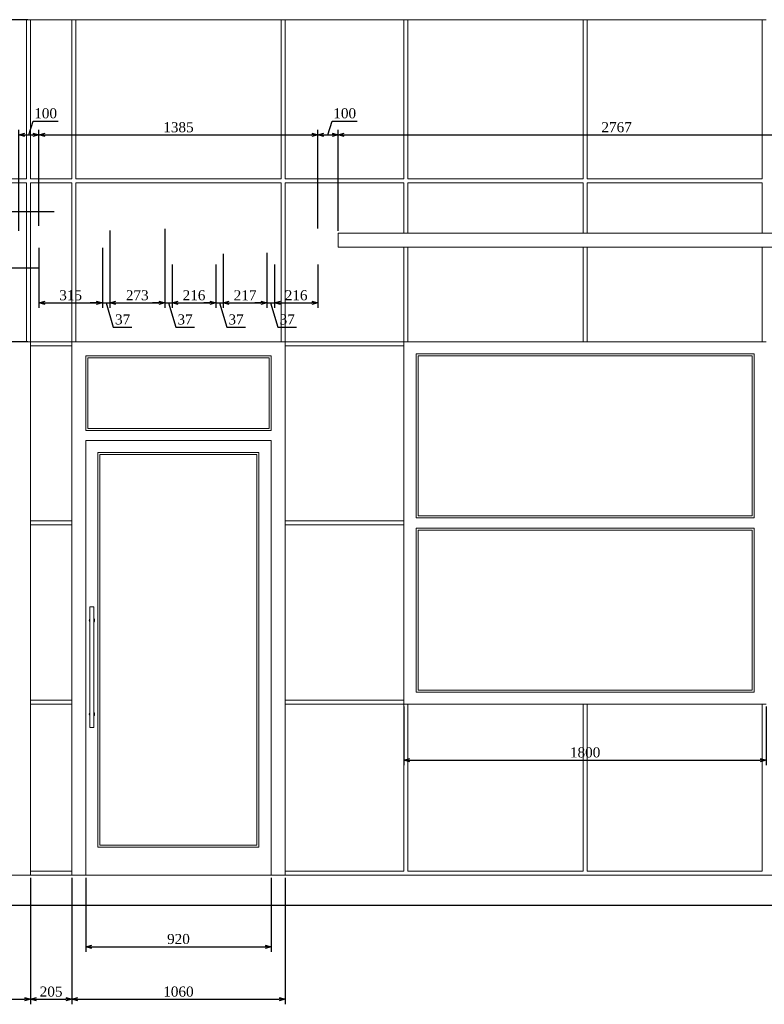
# Model space of a CAD drawing. Header units: millimetres. Extents: x -40905 to 48254, y -76282 to -42687.
# Tile 22 of 23: x 37961 to 41660, y -48128 to -43237. Entities that reach past the tile are written whole.
import ezdxf

# ---------------------------------------------------------------- set-up
doc = ezdxf.new("R2010")
doc.units = ezdxf.units.MM
doc.styles.get("Standard").update_dxf_attribs({"font": 'times.ttf'})
doc.dimstyles.new('ISO-25', dxfattribs={"dimscale": 50, "dimtxt": 2.5, "dimasz": 1.5, "dimexe": 1.25, "dimexo": 0.625, "dimtad": 1, "dimdec": 0, "dimtxsty": 'Standard', "dimblk": 'OPEN30', "dimcen": 2.5, "dimadec": 0, "dimazin": 0, "dimtfac": 1, "dimtdec": 0, "dimtmove": 0, "dimatfit": 3, "dimldrblk": 'OPEN30', "dimfxl": 1, "dimarcsym": 0})

# ---------------------------------------------------------------- blocks, each defined once
blk = doc.blocks.new('A$C58DC4B83')
at = {"color": 0, "linetype": 'Continuous', "lineweight": 0, "extrusion": (0, 1, 0)}
for p, q in [((-18391.6, -20284.3), (-17231.6, -20284.3)), ((-17231.6, -20284.3), (-17211.6, -20284.3)), ((-17231.6, -21074.3), (-17231.6, -20284.3)), ((-17211.6, -20284.3), (-17006.6, -20284.3)), ((-17211.6, -20284.3), (-17211.6, -21074.3)), ((-17006.6, -20284.3), (-16986.6, -20284.3)), ((-17006.6, -21074.3), (-17006.6, -20284.3)), ((-16986.6, -20284.3), (-15966.6, -20284.3)), ((-16986.6, -20284.3), (-16986.6, -21074.3)), ((-15966.6, -20284.3), (-15946.6, -20284.3)), ((-15966.6, -21074.3), (-15966.6, -20284.3)), ((-15946.6, -20284.3), (-15356.6, -20284.3)), ((-15946.6, -20284.3), (-15946.6, -21074.3)), ((-15356.6, -20284.3), (-15336.6, -20284.3)), ((-15356.6, -21074.3), (-15356.6, -20284.3)), ((-15336.6, -20284.3), (-14466.6, -20284.3)), ((-15336.6, -20284.3), (-15336.6, -21074.3)), ((-14466.6, -20284.3), (-14446.6, -20284.3)), ((-14466.6, -21074.3), (-14466.6, -20284.3)), ((-14446.6, -20284.3), (-13576.6, -20284.3)), ((-14446.6, -20284.3), (-14446.6, -21074.3)), ((-13576.6, -20284.3), (-13556.6, -20284.3)), ((-13576.6, -21074.3), (-13576.6, -20284.3)), ((-18391.6, -21074.3), (-17231.6, -21074.3)), ((-17211.6, -21074.3), (-17006.6, -21074.3)), ((-16986.6, -21074.3), (-15966.6, -21074.3)), ((-15946.6, -21074.3), (-15356.6, -21074.3)), ((-15336.6, -21074.3), (-14466.6, -21074.3)), ((-14446.6, -21074.3), (-13576.6, -21074.3)), ((-17231.6, -21094.3), (-18391.6, -21094.3)), ((-17231.6, -21884.3), (-17231.6, -21094.3)), ((-17211.6, -21094.3), (-17211.6, -21884.3)), ((-17006.6, -21094.3), (-17211.6, -21094.3)), ((-17006.6, -21429), (-17006.6, -21094.3)), ((-16986.6, -21094.3), (-16986.6, -21250.6)), ((-15966.6, -21094.3), (-16986.6, -21094.3)), ((-15966.6, -21519.3), (-15966.6, -21094.3)), ((-15946.6, -21094.3), (-15946.6, -21249)), ((-15356.6, -21094.3), (-15946.6, -21094.3)), ((-15356.6, -21345.1), (-15356.6, -21094.3)), ((-15336.6, -21094.3), (-15336.6, -21345.1)), ((-14466.6, -21094.3), (-15336.6, -21094.3)), ((-14466.6, -21345.1), (-14466.6, -21094.3)), ((-14446.6, -21094.3), (-14446.6, -21345.1)), ((-13576.6, -21094.3), (-14446.6, -21094.3)), ((-13576.6, -21345.1), (-13576.6, -21094.3)), ((-16986.6, -21250.6), (-16986.6, -21884.3)), ((-15946.6, -21249), (-15946.6, -21884.3)), ((-15683.9, -21345.1), (-12916.6, -21345.1)), ((-15683.9, -21345.1), (-15683.9, -21415.1)), ((-12916.6, -21415.1), (-15683.9, -21415.1)), ((-15356.6, -21884.3), (-15356.6, -21415.1)), ((-15336.6, -21415.1), (-15336.6, -21884.3)), ((-14466.6, -21884.3), (-14466.6, -21415.1)), ((-14446.6, -21415.1), (-14446.6, -21884.3)), ((-13576.6, -21884.3), (-13576.6, -21415.1)), ((-17006.6, -21884.3), (-17006.6, -21429)), ((-15966.6, -21884.3), (-15966.6, -21519.3)), ((-18391.6, -21884.3), (-17231.6, -21884.3)), ((-17211.6, -21884.3), (-17231.6, -21884.3)), ((-17211.6, -21904.3), (-17211.6, -21884.3)), ((-17211.6, -21884.3), (-17006.6, -21884.3)), ((-17211.6, -21904.3), (-17211.6, -22774.3)), ((-17006.6, -21904.3), (-17211.6, -21904.3)), ((-16986.6, -21884.3), (-17006.6, -21884.3)), ((-17006.6, -21884.3), (-17006.6, -21904.3)), ((-17006.6, -22774.3), (-17006.6, -21904.3)), ((-16986.6, -21884.3), (-15966.6, -21884.3)), ((-15946.6, -21884.3), (-15966.6, -21884.3)), ((-15946.6, -21904.3), (-15946.6, -21884.3)), ((-15946.6, -21884.3), (-15356.6, -21884.3)), ((-15946.6, -21904.3), (-15946.6, -22774.3)), ((-15356.6, -21904.3), (-15946.6, -21904.3)), ((-15336.6, -21884.3), (-15356.6, -21884.3)), ((-15356.6, -21884.3), (-15356.6, -21904.3)), ((-15356.6, -21884.3), (-15356.6, -23684.3)), ((-15356.6, -22774.3), (-15356.6, -21904.3)), ((-15336.6, -21884.3), (-14466.6, -21884.3)), ((-14446.6, -21884.3), (-14466.6, -21884.3)), ((-14446.6, -21884.3), (-13576.6, -21884.3)), ((-13556.6, -21884.3), (-13576.6, -21884.3)), ((-16936.6, -22324.3), (-16936.6, -21954.3)), ((-16936.6, -21954.3), (-16016.6, -21954.3)), ((-16016.6, -22324.3), (-16016.6, -21954.3)), ((-15296.6, -22759.3), (-15296.6, -21944.3)), ((-15296.6, -21944.3), (-13616.6, -21944.3)), ((-13626.6, -21954.3), (-15286.6, -21954.3)), ((-15286.6, -21954.3), (-15286.6, -22749.3)), ((-13626.6, -22749.3), (-13626.6, -21954.3)), ((-13616.6, -21944.3), (-13616.6, -22759.3)), ((-16926.6, -21964.3), (-16926.6, -22314.3)), ((-16026.6, -21964.3), (-16926.6, -21964.3)), ((-16026.6, -21964.3), (-16026.6, -22314.3)), ((-16016.6, -22324.3), (-16936.6, -22324.3)), ((-16026.6, -22314.3), (-16926.6, -22314.3)), ((-16936.6, -22374.3), (-16936.6, -24534.3)), ((-16016.6, -22374.3), (-16936.6, -22374.3)), ((-16016.6, -22374.3), (-16016.6, -24534.3)), ((-16876.6, -22434.3), (-16876.6, -24394.3)), ((-16876.6, -22434.3), (-16076.6, -22434.3)), ((-16866.6, -24384.3), (-16866.6, -22444.3)), ((-16086.6, -22444.3), (-16866.6, -22444.3)), ((-16086.6, -24384.3), (-16086.6, -22444.3)), ((-16076.6, -22434.3), (-16076.6, -24394.3)), ((-17211.6, -22794.3), (-17211.6, -22774.3)), ((-17211.6, -22774.3), (-17006.6, -22774.3)), ((-17006.6, -22774.3), (-17006.6, -22794.3)), ((-15946.6, -22794.3), (-15946.6, -22774.3)), ((-15946.6, -22774.3), (-15356.6, -22774.3)), ((-15356.6, -22774.3), (-15356.6, -22794.3)), ((-13616.6, -22759.3), (-15296.6, -22759.3)), ((-15286.6, -22749.3), (-13626.6, -22749.3)), ((-17211.6, -22794.3), (-17211.6, -23664.3)), ((-17006.6, -22794.3), (-17211.6, -22794.3)), ((-17006.6, -23664.3), (-17006.6, -22794.3)), ((-15946.6, -22794.3), (-15946.6, -23664.3)), ((-15356.6, -22794.3), (-15946.6, -22794.3)), ((-15356.6, -23664.3), (-15356.6, -22794.3)), ((-15296.6, -23624.3), (-15296.6, -22809.3)), ((-15296.6, -22809.3), (-13616.6, -22809.3)), ((-13626.6, -22819.3), (-15286.6, -22819.3)), ((-15286.6, -22819.3), (-15286.6, -23614.3)), ((-13626.6, -23614.3), (-13626.6, -22819.3)), ((-13616.6, -22809.3), (-13616.6, -23624.3)), ((-16916.6, -23201.7), (-16916.6, -23800.3)), ((-16897.3, -23201), (-16915.9, -23201)), ((-16896.6, -23201.7), (-16896.6, -23800.3)), ((-15286.6, -23614.3), (-13626.6, -23614.3)), ((-17211.6, -23684.3), (-17211.6, -23664.3)), ((-17211.6, -23664.3), (-17006.6, -23664.3)), ((-17006.6, -23664.3), (-17006.6, -23684.3)), ((-15946.6, -23684.3), (-15946.6, -23664.3)), ((-15946.6, -23664.3), (-15356.6, -23664.3)), ((-15356.6, -23664.3), (-15356.6, -23684.3)), ((-13616.6, -23624.3), (-15296.6, -23624.3)), ((-17211.6, -23684.3), (-17211.6, -24514.3)), ((-17006.6, -23684.3), (-17211.6, -23684.3)), ((-17006.6, -24514.3), (-17006.6, -23684.3)), ((-15356.6, -23684.3), (-15946.6, -23684.3)), ((-15946.6, -23684.3), (-15946.6, -24514.3)), ((-15356.6, -24514.3), (-15356.6, -23684.3)), ((-15356.6, -23684.3), (-15336.6, -23684.3)), ((-15336.6, -23684.3), (-15336.6, -24514.3)), ((-14466.6, -23684.3), (-15336.6, -23684.3)), ((-14466.6, -24514.3), (-14466.6, -23684.3)), ((-14466.6, -23684.3), (-14446.6, -23684.3)), ((-14446.6, -23684.3), (-14446.6, -24514.3)), ((-13576.6, -23684.3), (-14446.6, -23684.3)), ((-13576.6, -24514.3), (-13576.6, -23684.3)), ((-13576.6, -23684.3), (-13556.6, -23684.3)), ((-16897.3, -23801), (-16915.9, -23801)), ((-16076.6, -24394.3), (-16876.6, -24394.3)), ((-16086.6, -24384.3), (-16866.6, -24384.3)), ((-25831.6, -24534.3), (-13041.6, -24534.3)), ((-17211.6, -24534.3), (-17211.6, -24514.3)), ((-17211.6, -24514.3), (-17006.6, -24514.3)), ((-17006.6, -24514.3), (-17006.6, -24534.3)), ((-15946.6, -24534.3), (-15946.6, -24514.3)), ((-15946.6, -24514.3), (-15356.6, -24514.3)), ((-15336.6, -24514.3), (-14466.6, -24514.3)), ((-14446.6, -24514.3), (-13576.6, -24514.3))]:
    blk.add_line(p, q, dxfattribs=at)
at = {"color": 0, "linetype": 'Continuous', "lineweight": 30, "extrusion": (0, 1, 0)}
blk.add_line((-7761.7, -24684.3), (-31111.4, -24684.3), dxfattribs=at)
at = {"color": 0, "linetype": 'Continuous', "lineweight": 0, "extrusion": (0, 0, -1)}
for centre, radius, start, end in [((16915.9, -23201.7), 0.667, 0, 90), ((16897.3, -23201.7), 0.667, 90, 180), ((16906.6, -23267.7), 13.3, 0, 41.4096), ((16906.6, -23267.7), 13.3, 318.5904, 360), ((16906.6, -23267.7), 13.3, 138.5904, 221.4096), ((16915.9, -23800.3), 0.667, 270, 0), ((16897.3, -23800.3), 0.667, 180, 270)]:
    blk.add_arc(centre, radius, start, end, dxfattribs=at)
at = {"color": 0, "linetype": 'Continuous', "lineweight": 0}
for start, end in [(138.5904, 180), (180, 221.4096), (318.5904, 41.4096)]:
    blk.add_arc((-16906.6, -23734.3), 13.3, start, end, dxfattribs=at)
blk = doc.blocks.new('_Open30')
at = {"color": 0, "linetype": 'ByBlock', "lineweight": -2}
for p, q in [((-1, 0.27), (0, 0)), ((0, 0), (-1, -0.27)), ((0, 0), (-1, 0))]:
    blk.add_line(p, q, dxfattribs=at)
blk = doc.blocks.new('*D673')
at = {"color": 0, "lineweight": -2, "transparency": 16777216}
for p, q in [((38131.8, -44191.6), (37843.6, -44191.6)), ((37868.6, -44441.6), (37868.6, -44221.6)), ((38054.3, -44471.6), (37843.6, -44471.6))]:
    blk.add_line(p, q, dxfattribs=at)
at = {"layer": 'Defpoints', "color": 0, "lineweight": 5, "transparency": 16777216}
for p in [(37868.6, -44191.6), (38144.3, -44191.6), (38066.8, -44471.6)]:
    blk.add_point(p, dxfattribs=at)
at = {"color": 0, "lineweight": -2, "transparency": 16777216, "xscale": 30, "yscale": 30, "zscale": 30}
for p, rotation in [((37868.6, -44191.6), 90), ((37868.6, -44471.6), 270)]:
    blk.add_blockref('_Open30', p, dxfattribs=dict(at, rotation=rotation))
at = {"color": 0, "lineweight": 5, "transparency": 16777216, "insert": (37830.6, -44331.6), "char_height": 50, "attachment_point": 5, "rotation": 90}
blk.add_mtext('280', dxfattribs=at)
blk = doc.blocks.new('*D680')
at = {"color": 0, "lineweight": -2, "transparency": 16777216}
for p, q in [((38054.3, -44471.6), (37843.6, -44471.6)), ((37868.6, -44501.6), (37868.6, -44806.6)), ((38000.6, -44836.6), (37843.6, -44836.6))]:
    blk.add_line(p, q, dxfattribs=at)
at = {"layer": 'Defpoints', "color": 0, "lineweight": 5, "transparency": 16777216}
for p in [(38066.8, -44471.6), (37868.6, -44836.6), (38013.1, -44836.6)]:
    blk.add_point(p, dxfattribs=at)
at = {"color": 0, "lineweight": -2, "transparency": 16777216, "xscale": 30, "yscale": 30, "zscale": 30}
for p, rotation in [((37868.6, -44471.6), 90), ((37868.6, -44836.6), 270)]:
    blk.add_blockref('_Open30', p, dxfattribs=dict(at, rotation=rotation))
at = {"color": 0, "lineweight": 5, "transparency": 16777216, "insert": (37830.6, -44654.1), "char_height": 50, "attachment_point": 5, "rotation": 90}
blk.add_mtext('365', dxfattribs=at)
blk = doc.blocks.new('*D681')
at = {"color": 0, "lineweight": -2, "transparency": 16777216}
for p, q in [((38000.6, -43236.6), (37843.6, -43236.6)), ((37868.6, -44161.6), (37868.6, -43266.6)), ((38131.8, -44191.6), (37843.6, -44191.6))]:
    blk.add_line(p, q, dxfattribs=at)
at = {"layer": 'Defpoints', "color": 0, "lineweight": 5, "transparency": 16777216}
for p in [(37868.6, -43236.6), (38013.1, -43236.6), (38144.3, -44191.6)]:
    blk.add_point(p, dxfattribs=at)
at = {"color": 0, "lineweight": -2, "transparency": 16777216, "xscale": 30, "yscale": 30, "zscale": 30}
for p, rotation in [((37868.6, -43236.6), 90), ((37868.6, -44191.6), 270)]:
    blk.add_blockref('_Open30', p, dxfattribs=dict(at, rotation=rotation))
at = {"color": 0, "lineweight": 5, "transparency": 16777216, "insert": (37830.6, -43714.1), "char_height": 50, "attachment_point": 5, "rotation": 90}
blk.add_mtext('955', dxfattribs=at)
blk = doc.blocks.new('*D691')
at = {"color": 0, "lineweight": -2, "transparency": 16777216}
for p, q in [((38006.8, -43809), (38027.6, -43739.9)), ((38027.6, -43739.9), (38152, -43739.9)), ((37956.8, -44284.9), (37956.8, -43784)), ((37986.8, -43809), (38026.8, -43809)), ((38056.8, -44260.7), (38056.8, -43784))]:
    blk.add_line(p, q, dxfattribs=at)
at = {"layer": 'Defpoints', "color": 0, "lineweight": 5, "transparency": 16777216}
for p in [(38056.8, -43809), (37956.8, -44297.4), (38056.8, -44273.2)]:
    blk.add_point(p, dxfattribs=at)
at = {"color": 0, "lineweight": -2, "transparency": 16777216, "xscale": 30, "yscale": 30, "zscale": 30, "rotation": 180}
blk.add_blockref('_Open30', (37956.8, -43809), dxfattribs=at)
at = {"color": 0, "lineweight": -2, "transparency": 16777216, "xscale": 30, "yscale": 30, "zscale": 30}
blk.add_blockref('_Open30', (38056.8, -43809), dxfattribs=at)
at = {"color": 0, "lineweight": 5, "transparency": 16777216, "insert": (38089.8, -43701.9), "char_height": 50, "attachment_point": 5}
blk.add_mtext('100', dxfattribs=at)
blk = doc.blocks.new('*D692')
at = {"color": 0, "lineweight": -2, "transparency": 16777216}
for p, q in [((38056.8, -44260.7), (38056.8, -43784)), ((38086.8, -43809), (39412.3, -43809)), ((39442.3, -44274.1), (39442.3, -43784))]:
    blk.add_line(p, q, dxfattribs=at)
at = {"layer": 'Defpoints', "color": 0, "lineweight": 5, "transparency": 16777216}
for p in [(39442.3, -43809), (38056.8, -44273.2), (39442.3, -44286.6)]:
    blk.add_point(p, dxfattribs=at)
at = {"color": 0, "lineweight": -2, "transparency": 16777216, "xscale": 30, "yscale": 30, "zscale": 30, "rotation": 180}
blk.add_blockref('_Open30', (38056.8, -43809), dxfattribs=at)
at = {"color": 0, "lineweight": -2, "transparency": 16777216, "xscale": 30, "yscale": 30, "zscale": 30}
blk.add_blockref('_Open30', (39442.3, -43809), dxfattribs=at)
at = {"color": 0, "lineweight": 5, "transparency": 16777216, "insert": (38749.5, -43771.1), "char_height": 50, "attachment_point": 5}
blk.add_mtext('1385', dxfattribs=at)
blk = doc.blocks.new('*D693')
at = {"color": 0, "lineweight": -2, "transparency": 16777216}
for p, q in [((39492.3, -43809), (39513, -43739.9)), ((39513, -43739.9), (39637.5, -43739.9)), ((39442.3, -44274.1), (39442.3, -43784)), ((39472.3, -43809), (39512.3, -43809)), ((39542.3, -44284.9), (39542.3, -43784))]:
    blk.add_line(p, q, dxfattribs=at)
at = {"layer": 'Defpoints', "color": 0, "lineweight": 5, "transparency": 16777216}
for p in [(39542.3, -43809), (39442.3, -44286.6), (39542.3, -44297.4)]:
    blk.add_point(p, dxfattribs=at)
at = {"color": 0, "lineweight": -2, "transparency": 16777216, "xscale": 30, "yscale": 30, "zscale": 30, "rotation": 180}
blk.add_blockref('_Open30', (39442.3, -43809), dxfattribs=at)
at = {"color": 0, "lineweight": -2, "transparency": 16777216, "xscale": 30, "yscale": 30, "zscale": 30}
blk.add_blockref('_Open30', (39542.3, -43809), dxfattribs=at)
at = {"color": 0, "lineweight": 5, "transparency": 16777216, "insert": (39575.3, -43701.9), "char_height": 50, "attachment_point": 5}
blk.add_mtext('100', dxfattribs=at)
blk = doc.blocks.new('*D694')
at = {"color": 0, "lineweight": -2, "transparency": 16777216}
for p, q in [((39542.3, -44284.9), (39542.3, -43784)), ((39572.3, -43809), (42279.5, -43809)), ((42309.5, -44284.9), (42309.5, -43784))]:
    blk.add_line(p, q, dxfattribs=at)
at = {"layer": 'Defpoints', "color": 0, "lineweight": 5, "transparency": 16777216}
for p in [(42309.5, -43809), (39542.3, -44297.4), (42309.5, -44297.4)]:
    blk.add_point(p, dxfattribs=at)
at = {"color": 0, "lineweight": -2, "transparency": 16777216, "xscale": 30, "yscale": 30, "zscale": 30, "rotation": 180}
blk.add_blockref('_Open30', (39542.3, -43809), dxfattribs=at)
at = {"color": 0, "lineweight": -2, "transparency": 16777216, "xscale": 30, "yscale": 30, "zscale": 30}
blk.add_blockref('_Open30', (42309.5, -43809), dxfattribs=at)
at = {"color": 0, "lineweight": 5, "transparency": 16777216, "insert": (40925.9, -43771), "char_height": 50, "attachment_point": 5}
blk.add_mtext('2767', dxfattribs=at)
blk = doc.blocks.new('*D698')
at = {"color": 0, "lineweight": -2, "transparency": 16777216}
for p, q in [((38289.5, -47499.1), (38289.5, -47866.5)), ((39209.5, -47499.1), (39209.5, -47866.5)), ((38319.5, -47841.5), (39179.5, -47841.5))]:
    blk.add_line(p, q, dxfattribs=at)
at = {"layer": 'Defpoints', "color": 0, "lineweight": 5, "transparency": 16777216}
for p in [(38289.5, -47486.6), (39209.5, -47486.6), (39209.5, -47841.5)]:
    blk.add_point(p, dxfattribs=at)
at = {"color": 0, "lineweight": -2, "transparency": 16777216, "xscale": 30, "yscale": 30, "zscale": 30, "rotation": 180}
blk.add_blockref('_Open30', (38289.5, -47841.5), dxfattribs=at)
at = {"color": 0, "lineweight": -2, "transparency": 16777216, "xscale": 30, "yscale": 30, "zscale": 30}
blk.add_blockref('_Open30', (39209.5, -47841.5), dxfattribs=at)
at = {"color": 0, "lineweight": 5, "transparency": 16777216, "insert": (38749.5, -47803.5), "char_height": 50, "attachment_point": 5}
blk.add_mtext('920', dxfattribs=at)
blk = doc.blocks.new('*D711')
at = {"color": 0, "lineweight": -2, "transparency": 16777216}
for p, q in [((39869.5, -46649.1), (39869.5, -46939.5)), ((41669.5, -46649.1), (41669.5, -46939.5)), ((39899.5, -46914.5), (41639.5, -46914.5))]:
    blk.add_line(p, q, dxfattribs=at)
at = {"layer": 'Defpoints', "color": 0, "lineweight": 5, "transparency": 16777216}
for p in [(39869.5, -46636.6), (41669.5, -46636.6), (41669.5, -46914.5)]:
    blk.add_point(p, dxfattribs=at)
at = {"color": 0, "lineweight": -2, "transparency": 16777216, "xscale": 30, "yscale": 30, "zscale": 30, "rotation": 180}
blk.add_blockref('_Open30', (39869.5, -46914.5), dxfattribs=at)
at = {"color": 0, "lineweight": -2, "transparency": 16777216, "xscale": 30, "yscale": 30, "zscale": 30}
blk.add_blockref('_Open30', (41669.5, -46914.5), dxfattribs=at)
at = {"color": 0, "lineweight": 5, "transparency": 16777216, "insert": (40769.5, -46876.6), "char_height": 50, "attachment_point": 5}
blk.add_mtext('1800', dxfattribs=at)
blk = doc.blocks.new('*D699')
at = {"color": 0, "lineweight": -2, "transparency": 16777216}
for p, q in [((38056.8, -44369.1), (38056.8, -44668.7)), ((38371.6, -44369.1), (38371.6, -44668.7)), ((38086.8, -44643.7), (38341.6, -44643.7))]:
    blk.add_line(p, q, dxfattribs=at)
at = {"layer": 'Defpoints', "color": 0, "lineweight": 5, "transparency": 16777216}
for p in [(38056.8, -44356.6), (38371.6, -44356.6), (38371.6, -44643.7)]:
    blk.add_point(p, dxfattribs=at)
at = {"color": 0, "lineweight": -2, "transparency": 16777216, "xscale": 30, "yscale": 30, "zscale": 30, "rotation": 180}
blk.add_blockref('_Open30', (38056.8, -44643.7), dxfattribs=at)
at = {"color": 0, "lineweight": -2, "transparency": 16777216, "xscale": 30, "yscale": 30, "zscale": 30}
blk.add_blockref('_Open30', (38371.6, -44643.7), dxfattribs=at)
at = {"color": 0, "lineweight": 5, "transparency": 16777216, "insert": (38214.2, -44605.7), "char_height": 50, "attachment_point": 5}
blk.add_mtext('315', dxfattribs=at)
blk = doc.blocks.new('*D700')
at = {"color": 0, "lineweight": -2, "transparency": 16777216}
for p, q in [((38408.2, -44284.5), (38408.2, -44668.7)), ((38371.6, -44369.1), (38371.6, -44668.7)), ((38341.6, -44643.7), (38311.6, -44643.7)), ((38371.6, -44643.7), (38408.2, -44643.7)), ((38371.6, -44643.7), (38408.2, -44643.7)), ((38389.9, -44643.7), (38426, -44763.9)), ((38438.2, -44643.7), (38468.2, -44643.7)), ((38426, -44763.9), (38518.6, -44763.9))]:
    blk.add_line(p, q, dxfattribs=at)
at = {"layer": 'Defpoints', "color": 0, "lineweight": 5, "transparency": 16777216}
for p in [(38408.2, -44272), (38371.6, -44356.6), (38408.2, -44643.7)]:
    blk.add_point(p, dxfattribs=at)
at = {"color": 0, "lineweight": -2, "transparency": 16777216, "xscale": 30, "yscale": 30, "zscale": 30}
blk.add_blockref('_Open30', (38371.6, -44643.7), dxfattribs=at)
at = {"color": 0, "lineweight": -2, "transparency": 16777216, "xscale": 30, "yscale": 30, "zscale": 30, "rotation": 180}
blk.add_blockref('_Open30', (38408.2, -44643.7), dxfattribs=at)
at = {"color": 0, "lineweight": 5, "transparency": 16777216, "insert": (38472.3, -44725.9), "char_height": 50, "attachment_point": 5}
blk.add_mtext('37', dxfattribs=at)
blk = doc.blocks.new('*D701')
at = {"color": 0, "lineweight": -2, "transparency": 16777216}
for p, q in [((38408.2, -44284.5), (38408.2, -44668.7)), ((38681.4, -44275.2), (38681.4, -44668.7)), ((38438.2, -44643.7), (38651.4, -44643.7))]:
    blk.add_line(p, q, dxfattribs=at)
at = {"layer": 'Defpoints', "color": 0, "lineweight": 5, "transparency": 16777216}
for p in [(38681.4, -44262.7), (38408.2, -44272), (38681.4, -44643.7)]:
    blk.add_point(p, dxfattribs=at)
at = {"color": 0, "lineweight": -2, "transparency": 16777216, "xscale": 30, "yscale": 30, "zscale": 30, "rotation": 180}
blk.add_blockref('_Open30', (38408.2, -44643.7), dxfattribs=at)
at = {"color": 0, "lineweight": -2, "transparency": 16777216, "xscale": 30, "yscale": 30, "zscale": 30}
blk.add_blockref('_Open30', (38681.4, -44643.7), dxfattribs=at)
at = {"color": 0, "lineweight": 5, "transparency": 16777216, "insert": (38544.8, -44605.7), "char_height": 50, "attachment_point": 5}
blk.add_mtext('273', dxfattribs=at)
blk = doc.blocks.new('*D702')
at = {"color": 0, "lineweight": -2, "transparency": 16777216}
for p, q in [((38681.4, -44275.2), (38681.4, -44668.7)), ((38718.6, -44452.5), (38718.6, -44668.7)), ((38651.4, -44643.7), (38621.4, -44643.7)), ((38681.4, -44643.7), (38718.6, -44643.7)), ((38681.4, -44643.7), (38718.6, -44643.7)), ((38700, -44643.7), (38736.1, -44763.9)), ((38748.6, -44643.7), (38778.6, -44643.7)), ((38736.1, -44763.9), (38828.7, -44763.9))]:
    blk.add_line(p, q, dxfattribs=at)
at = {"layer": 'Defpoints', "color": 0, "lineweight": 5, "transparency": 16777216}
for p in [(38681.4, -44262.7), (38718.6, -44440), (38718.6, -44643.7)]:
    blk.add_point(p, dxfattribs=at)
at = {"color": 0, "lineweight": -2, "transparency": 16777216, "xscale": 30, "yscale": 30, "zscale": 30}
blk.add_blockref('_Open30', (38681.4, -44643.7), dxfattribs=at)
at = {"color": 0, "lineweight": -2, "transparency": 16777216, "xscale": 30, "yscale": 30, "zscale": 30, "rotation": 180}
blk.add_blockref('_Open30', (38718.6, -44643.7), dxfattribs=at)
at = {"color": 0, "lineweight": 5, "transparency": 16777216, "insert": (38782.4, -44725.9), "char_height": 50, "attachment_point": 5}
blk.add_mtext('37', dxfattribs=at)
blk = doc.blocks.new('*D703')
at = {"color": 0, "lineweight": -2, "transparency": 16777216}
for p, q in [((38718.6, -44452.5), (38718.6, -44668.7)), ((38935, -44452.5), (38935, -44668.7)), ((38748.6, -44643.7), (38905, -44643.7))]:
    blk.add_line(p, q, dxfattribs=at)
at = {"layer": 'Defpoints', "color": 0, "lineweight": 5, "transparency": 16777216}
for p in [(38718.6, -44440), (38935, -44440), (38935, -44643.7)]:
    blk.add_point(p, dxfattribs=at)
at = {"color": 0, "lineweight": -2, "transparency": 16777216, "xscale": 30, "yscale": 30, "zscale": 30, "rotation": 180}
blk.add_blockref('_Open30', (38718.6, -44643.7), dxfattribs=at)
at = {"color": 0, "lineweight": -2, "transparency": 16777216, "xscale": 30, "yscale": 30, "zscale": 30}
blk.add_blockref('_Open30', (38935, -44643.7), dxfattribs=at)
at = {"color": 0, "lineweight": 5, "transparency": 16777216, "insert": (38826.8, -44605.7), "char_height": 50, "attachment_point": 5}
blk.add_mtext('216', dxfattribs=at)
blk = doc.blocks.new('*D704')
at = {"color": 0, "lineweight": -2, "transparency": 16777216}
for p, q in [((38972, -44399.1), (38972, -44668.7)), ((38935, -44452.5), (38935, -44668.7)), ((38905, -44643.7), (38875, -44643.7)), ((38935, -44643.7), (38972, -44643.7)), ((38935, -44643.7), (38972, -44643.7)), ((38953.5, -44643.7), (38989.5, -44763.9)), ((39002, -44643.7), (39032, -44643.7)), ((38989.5, -44763.9), (39082.1, -44763.9))]:
    blk.add_line(p, q, dxfattribs=at)
at = {"layer": 'Defpoints', "color": 0, "lineweight": 5, "transparency": 16777216}
for p in [(38972, -44386.6), (38935, -44440), (38972, -44643.7)]:
    blk.add_point(p, dxfattribs=at)
at = {"color": 0, "lineweight": -2, "transparency": 16777216, "xscale": 30, "yscale": 30, "zscale": 30}
blk.add_blockref('_Open30', (38935, -44643.7), dxfattribs=at)
at = {"color": 0, "lineweight": -2, "transparency": 16777216, "xscale": 30, "yscale": 30, "zscale": 30, "rotation": 180}
blk.add_blockref('_Open30', (38972, -44643.7), dxfattribs=at)
at = {"color": 0, "lineweight": 5, "transparency": 16777216, "insert": (39035.8, -44725.9), "char_height": 50, "attachment_point": 5}
blk.add_mtext('37', dxfattribs=at)
blk = doc.blocks.new('*D705')
at = {"color": 0, "lineweight": -2, "transparency": 16777216}
for p, q in [((38972, -44399.1), (38972, -44668.7)), ((39189, -44394.8), (39189, -44668.7)), ((39002, -44643.7), (39159, -44643.7))]:
    blk.add_line(p, q, dxfattribs=at)
at = {"layer": 'Defpoints', "color": 0, "lineweight": 5, "transparency": 16777216}
for p in [(38972, -44386.6), (39189, -44382.3), (39189, -44643.7)]:
    blk.add_point(p, dxfattribs=at)
at = {"color": 0, "lineweight": -2, "transparency": 16777216, "xscale": 30, "yscale": 30, "zscale": 30, "rotation": 180}
blk.add_blockref('_Open30', (38972, -44643.7), dxfattribs=at)
at = {"color": 0, "lineweight": -2, "transparency": 16777216, "xscale": 30, "yscale": 30, "zscale": 30}
blk.add_blockref('_Open30', (39189, -44643.7), dxfattribs=at)
at = {"color": 0, "lineweight": 5, "transparency": 16777216, "insert": (39080.5, -44605.7), "char_height": 50, "attachment_point": 5}
blk.add_mtext('217', dxfattribs=at)
blk = doc.blocks.new('*D706')
at = {"color": 0, "lineweight": -2, "transparency": 16777216}
for p, q in [((39225.9, -44452.5), (39225.9, -44668.7)), ((39442.3, -44452.5), (39442.3, -44668.7)), ((39255.9, -44643.7), (39412.3, -44643.7))]:
    blk.add_line(p, q, dxfattribs=at)
at = {"layer": 'Defpoints', "color": 0, "lineweight": 5, "transparency": 16777216}
for p in [(39225.9, -44440), (39442.3, -44440), (39442.3, -44643.7)]:
    blk.add_point(p, dxfattribs=at)
at = {"color": 0, "lineweight": -2, "transparency": 16777216, "xscale": 30, "yscale": 30, "zscale": 30, "rotation": 180}
blk.add_blockref('_Open30', (39225.9, -44643.7), dxfattribs=at)
at = {"color": 0, "lineweight": -2, "transparency": 16777216, "xscale": 30, "yscale": 30, "zscale": 30}
blk.add_blockref('_Open30', (39442.3, -44643.7), dxfattribs=at)
at = {"color": 0, "lineweight": 5, "transparency": 16777216, "insert": (39334.1, -44605.7), "char_height": 50, "attachment_point": 5}
blk.add_mtext('216', dxfattribs=at)
blk = doc.blocks.new('*D707')
at = {"color": 0, "lineweight": -2, "transparency": 16777216}
for p, q in [((39189, -44394.8), (39189, -44668.7)), ((39225.9, -44452.5), (39225.9, -44668.7)), ((39159, -44643.7), (39129, -44643.7)), ((39189, -44643.7), (39225.9, -44643.7)), ((39189, -44643.7), (39225.9, -44643.7)), ((39207.5, -44643.7), (39243.5, -44763.9)), ((39255.9, -44643.7), (39285.9, -44643.7)), ((39243.5, -44763.9), (39336.1, -44763.9))]:
    blk.add_line(p, q, dxfattribs=at)
at = {"layer": 'Defpoints', "color": 0, "lineweight": 5, "transparency": 16777216}
for p in [(39189, -44382.3), (39225.9, -44440), (39225.9, -44643.7)]:
    blk.add_point(p, dxfattribs=at)
at = {"color": 0, "lineweight": -2, "transparency": 16777216, "xscale": 30, "yscale": 30, "zscale": 30}
blk.add_blockref('_Open30', (39189, -44643.7), dxfattribs=at)
at = {"color": 0, "lineweight": -2, "transparency": 16777216, "xscale": 30, "yscale": 30, "zscale": 30, "rotation": 180}
blk.add_blockref('_Open30', (39225.9, -44643.7), dxfattribs=at)
at = {"color": 0, "lineweight": 5, "transparency": 16777216, "insert": (39289.8, -44725.9), "char_height": 50, "attachment_point": 5}
blk.add_mtext('37', dxfattribs=at)
blk = doc.blocks.new('*D715')
at = {"color": 0, "lineweight": -2, "transparency": 16777216}
for p, q in [((36814.5, -47499.1), (36814.5, -48127.6)), ((38014.5, -47499.1), (38014.5, -48127.6)), ((36844.5, -48102.6), (37984.5, -48102.6))]:
    blk.add_line(p, q, dxfattribs=at)
at = {"layer": 'Defpoints', "color": 0, "lineweight": 5, "transparency": 16777216}
for p in [(36814.5, -47486.6, -2612.8), (38014.5, -47486.6, -2612.8), (38014.5, -48102.6)]:
    blk.add_point(p, dxfattribs=at)
at = {"color": 0, "lineweight": -2, "transparency": 16777216, "xscale": 30, "yscale": 30, "zscale": 30, "rotation": 180}
blk.add_blockref('_Open30', (36814.5, -48102.6), dxfattribs=at)
at = {"color": 0, "lineweight": -2, "transparency": 16777216, "xscale": 30, "yscale": 30, "zscale": 30}
blk.add_blockref('_Open30', (38014.5, -48102.6), dxfattribs=at)
at = {"color": 0, "lineweight": 5, "transparency": 16777216, "insert": (37414.5, -48064.7), "char_height": 50, "attachment_point": 5}
blk.add_mtext('1200', dxfattribs=at)
blk = doc.blocks.new('*D716')
at = {"color": 0, "lineweight": -2, "transparency": 16777216}
for p, q in [((38014.5, -47499.1), (38014.5, -48127.6)), ((38219.5, -47499.1), (38219.5, -48127.6)), ((38044.5, -48102.6), (38189.5, -48102.6))]:
    blk.add_line(p, q, dxfattribs=at)
at = {"layer": 'Defpoints', "color": 0, "lineweight": 5, "transparency": 16777216}
for p in [(38014.5, -47486.6, -2612.8), (38219.5, -47486.6, -2612.8), (38219.5, -48102.6)]:
    blk.add_point(p, dxfattribs=at)
at = {"color": 0, "lineweight": -2, "transparency": 16777216, "xscale": 30, "yscale": 30, "zscale": 30, "rotation": 180}
blk.add_blockref('_Open30', (38014.5, -48102.6), dxfattribs=at)
at = {"color": 0, "lineweight": -2, "transparency": 16777216, "xscale": 30, "yscale": 30, "zscale": 30}
blk.add_blockref('_Open30', (38219.5, -48102.6), dxfattribs=at)
at = {"color": 0, "lineweight": 5, "transparency": 16777216, "insert": (38117, -48064.7), "char_height": 50, "attachment_point": 5}
blk.add_mtext('205', dxfattribs=at)
blk = doc.blocks.new('*D717')
at = {"color": 0, "lineweight": -2, "transparency": 16777216}
for p, q in [((38219.5, -47499.1), (38219.5, -48127.6)), ((39279.5, -47499.1), (39279.5, -48127.6)), ((38249.5, -48102.6), (39249.5, -48102.6))]:
    blk.add_line(p, q, dxfattribs=at)
at = {"layer": 'Defpoints', "color": 0, "lineweight": 5, "transparency": 16777216}
for p in [(38219.5, -47486.6, -2612.8), (39279.5, -47486.6, -2612.8), (39279.5, -48102.6)]:
    blk.add_point(p, dxfattribs=at)
at = {"color": 0, "lineweight": -2, "transparency": 16777216, "xscale": 30, "yscale": 30, "zscale": 30, "rotation": 180}
blk.add_blockref('_Open30', (38219.5, -48102.6), dxfattribs=at)
at = {"color": 0, "lineweight": -2, "transparency": 16777216, "xscale": 30, "yscale": 30, "zscale": 30}
blk.add_blockref('_Open30', (39279.5, -48102.6), dxfattribs=at)
at = {"color": 0, "lineweight": 5, "transparency": 16777216, "insert": (38749.5, -48064.7), "char_height": 50, "attachment_point": 5}
blk.add_mtext('1060', dxfattribs=at)

msp = doc.modelspace()

# ---------------------------------------------------------------- block references
at = {"lineweight": 5}
msp.add_blockref('A$C58DC4B83', (55226.1, -22952.3, -2612.8), dxfattribs=at)

# ---------------------------------------------------------------- dimensions: what is measured, and where the dimension line sits
at = {"color": 1, "lineweight": 5}
for base, p1, p2, picture, middle in [((37868.6, -43236.6, -2612.8), (38144.3, -44191.6, -2612.8), (38013.1, -43236.6, -2612.8), '*D681', (37830.6, -43714.1, -2612.8)), ((37868.6, -44191.6, -2612.8), (38066.8, -44471.6, -2612.8), (38144.3, -44191.6, -2612.8), '*D673', (37830.6, -44331.6, -2612.8)), ((37868.6, -44836.6, -2612.8), (38066.8, -44471.6, -2612.8), (38013.1, -44836.6, -2612.8), '*D680', (37830.6, -44654.1, -2612.8))]:
    dim = msp.add_linear_dim(base=base, p1=p1, p2=p2, angle=90, dimstyle='ISO-25', override={"dimscale": 20, "dimtmove": 1}, dxfattribs=at)
    dim.commit()
    dim.dimension.update_dxf_attribs({"geometry": picture, "text_midpoint": middle})
for base, p1, p2, picture, middle in [((38056.8, -43809, -2612.8), (37956.8, -44297.4, -2612.8), (38056.8, -44273.2, -2612.8), '*D691', (38040.1, -43701.9, -2612.8)), ((39542.3, -43809, -2612.8), (39442.3, -44286.6, -2612.8), (39542.3, -44297.4, -2612.8), '*D693', (39525.5, -43701.9, -2612.8)), ((39442.2719, -43809.0416, -2612.7753), (38056.8056, -44273.2473, -2612.7753), (39442.2719, -44286.5506, -2612.7753), '*D692', (38749.5388, -43771.109, -2612.7753)), ((42309.5, -43809, -2612.8), (39542.3, -44297.4, -2612.8), (42309.5, -44297.4, -2612.8), '*D694', (40925.9, -43771, -2612.8)), ((38681.4, -44643.7, -2612.8), (38408.2, -44272, -2612.8), (38681.4, -44262.7, -2612.8), '*D701', (38544.8, -44605.7, -2612.8)), ((38718.6, -44643.7, -2612.8), (38681.4, -44262.7, -2612.8), (38718.6, -44440, -2612.8), '*D702', (38748.6, -44725.9, -2612.8)), ((38408.2, -44643.7, -2612.8), (38371.6, -44356.6, -2612.8), (38408.2, -44272, -2612.8), '*D700', (38438.5, -44725.9, -2612.8)), ((38371.6, -44643.7, -2612.8), (38056.8, -44356.6, -2612.8), (38371.6, -44356.6, -2612.8), '*D699', (38214.2, -44605.7, -2612.8)), ((38972, -44643.7, -2612.8), (38935, -44440, -2612.8), (38972, -44386.6, -2612.8), '*D704', (39002, -44725.9, -2612.8)), ((39189, -44643.7, -2612.8), (38972, -44386.6, -2612.8), (39189, -44382.3, -2612.8), '*D705', (39080.5, -44605.7, -2612.8)), ((39225.9, -44643.7, -2612.8), (39189, -44382.3, -2612.8), (39225.9, -44440, -2612.8), '*D707', (39256, -44725.9, -2612.8)), ((38935, -44643.7, -2612.8), (38718.6, -44440, -2612.8), (38935, -44440, -2612.8), '*D703', (38826.8, -44605.7, -2612.8)), ((39442.3, -44643.7, -2612.8), (39225.9, -44440, -2612.8), (39442.3, -44440, -2612.8), '*D706', (39334.1, -44605.7, -2612.8)), ((41669.5, -46914.5, -2612.8), (39869.5, -46636.6, -2612.8), (41669.5, -46636.6, -2612.8), '*D711', (40769.5, -46876.6, -2612.8)), ((38014.5, -48102.6), (36814.5, -47486.6, -2612.8), (38014.5, -47486.6, -2612.8), '*D715', (37414.5, -48064.7)), ((38219.5, -48102.6), (38014.5, -47486.6, -2612.8), (38219.5, -47486.6, -2612.8), '*D716', (38117, -48064.7)), ((39279.5, -48102.6), (38219.5, -47486.6, -2612.8), (39279.5, -47486.6, -2612.8), '*D717', (38749.5, -48064.7)), ((39209.5, -47841.5, -2612.8), (38289.5, -47486.6, -2612.8), (39209.5, -47486.6, -2612.8), '*D698', (38749.5, -47803.5, -2612.8))]:
    dim = msp.add_linear_dim(base=base, p1=p1, p2=p2, dimstyle='ISO-25', override={"dimscale": 20, "dimtmove": 1}, dxfattribs=at)
    dim.commit()
    dim.dimension.update_dxf_attribs({"geometry": picture, "text_midpoint": middle})

doc.saveas('drawing.dxf')
